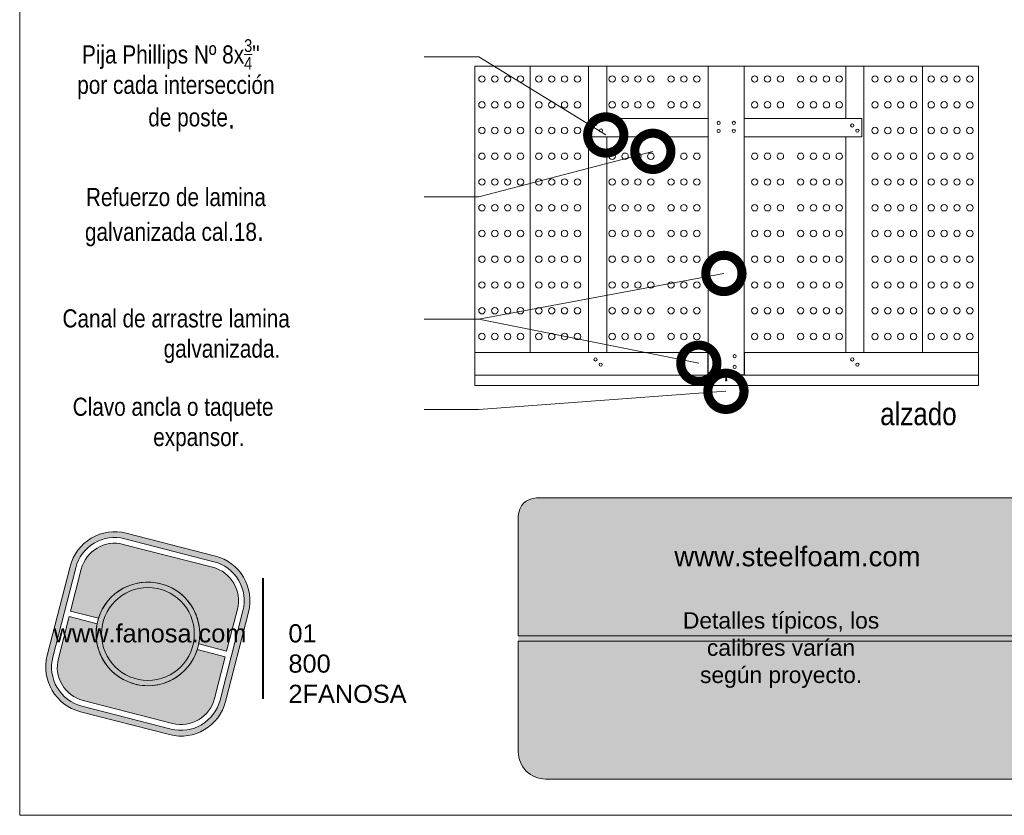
# Model space of a CAD drawing. Header units: millimetres. Extents: x 736.7 to 766.2, y 80.8 to 116.7.
# Tile 1 of 9: x 740.7 to 751.6, y 84.8 to 93.6. Entities that reach past the tile are written whole.
import ezdxf

# ---------------------------------------------------------------- set-up
doc = ezdxf.new("R2010")
doc.units = ezdxf.units.MM
doc.header["$LTSCALE"] = 0.025
doc.linetypes.add('DASHED2', pattern=[9.524999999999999, 6.35, -3.175])
doc.layers.get('0').update_dxf_attribs({"lineweight": 5})
for name, color, linetype, lineweight in [('00-ACERO', 4, 'Continuous', 15), ('hatch', 252, 'Continuous', 0), ('LAMINA ACCESORIOS', 1, 'Continuous', 20), ('PIJAS', 3, 'Continuous', 0), ('Poliestireno', 253, 'Continuous', 13), ('TEXTO', 7, 'DASHED2', 0), ('TEXTO CUADRO DATOS', 251, 'Continuous', 0)]:
    doc.layers.add(name, color=color, linetype=linetype, lineweight=lineweight)
doc.styles.add('Erika', font='techl___.ttf', dxfattribs={"height": 0.25})
doc.styles.get("Standard").update_dxf_attribs({"font": 'romand.shx'})
doc.dimstyles.new('Erika', dxfattribs={"dimtxt": 0.25, "dimasz": 0.8, "dimexe": 0.5, "dimexo": 0.5, "dimgap": 0, "dimtad": 0, "dimlfac": 0.1, "dimzin": 1, "dimdsep": 46, "dimtxsty": 'Erika', "dimblk": 'DOTSMALL', "dimcen": 2.5, "dimse1": 1, "dimse2": 1, "dimclrd": 252, "dimclre": 252, "dimclrt": 256, "dimadec": 0, "dimazin": 0, "dimtfac": 1, "dimtmove": 0, "dimatfit": 3, "dimldrblk": 'DOTSMALL', "dimfxl": 0, "dimlwd": 0, "dimlwe": 0, "dimarcsym": 0})

# ---------------------------------------------------------------- blocks, each defined once
blk = doc.blocks.new('LOGO GRIS')
h = blk.add_hatch(color=254)
edge = h.paths.add_edge_path()
edge.add_arc((2075.55300328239, 279.2979295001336), 0.508199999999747, 255.6007667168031, 345.6007667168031, ccw=False)
edge.add_line((2075.426625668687, 278.8056938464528), (2074.442154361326, 279.0584490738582))
edge.add_arc((2074.568531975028, 279.5506847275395), 0.5082000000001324, 165.6007667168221, 255.6007667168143, ccw=False)
edge.add_line((2074.076296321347, 279.6770623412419), (2074.329051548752, 280.661533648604))
edge.add_arc((2074.821287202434, 280.535156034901), 0.508200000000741, 75.60076671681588, 165.6007667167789, ccw=False)
edge.add_line((2074.947664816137, 281.0273916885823), (2075.932136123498, 280.7746364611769))
edge.add_arc((2075.805758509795, 280.2824008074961), 0.5081999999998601, -14.399233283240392, 75.60076671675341, ccw=False)
edge.add_line((2076.297994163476, 280.1560231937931), (2076.045238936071, 279.1715518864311))
edge = h.paths.add_edge_path(flags=16)
edge.add_arc((2075.55300328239, 279.2979295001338), 0.4446749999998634, 255.6007667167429, 345.6007667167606, ccw=False)
edge.add_line((2075.4424228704, 278.867223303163), (2074.457951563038, 279.1199785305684))
edge.add_arc((2074.568531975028, 279.5506847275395), 0.4446750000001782, 165.6007667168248, 255.6007667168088, ccw=False)
edge.add_line((2074.137825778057, 279.6612651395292), (2074.390581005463, 280.6457364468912))
edge.add_arc((2074.821287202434, 280.5351560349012), 0.4446750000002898, 75.60076671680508, 165.6007667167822, ccw=False)
edge.add_line((2074.931867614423, 280.9658622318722), (2075.916338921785, 280.7131070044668))
edge.add_arc((2075.805758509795, 280.2824008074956), 0.4446750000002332, -14.399233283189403, 75.60076671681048, ccw=False)
edge.add_line((2076.236464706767, 280.1718203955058), (2075.983709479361, 279.1873490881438))
h = blk.add_hatch(color=254)
edge = h.paths.add_edge_path()
edge.add_line((2076.05645623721, 279.7261466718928), (2076.174935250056, 280.1876175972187))
edge.add_arc((2075.805758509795, 280.2824008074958), 0.3811499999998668, 345.60076671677, 435.6007667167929)
edge.add_line((2075.900541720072, 280.6515775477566), (2074.916070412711, 280.9043327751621))
edge.add_arc((2074.821287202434, 280.5351560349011), 0.3811500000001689, 75.6007667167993, 165.6007667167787)
edge.add_line((2074.452110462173, 280.6299392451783), (2074.333631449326, 280.1684683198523))
edge.add_line((2074.333631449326, 280.1684683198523), (2074.642133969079, 280.0892627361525))
edge.add_arc((2075.187145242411, 279.9165427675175), 0.5717249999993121, -11.21449474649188, 162.4160281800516, ccw=False)
edge.add_line((2075.747953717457, 279.8053522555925), (2076.05645623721, 279.7261466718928))
h = blk.add_hatch(color=254)
h.paths.add_polyline_path([(2074.615420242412, 279.9165427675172, 1), (2075.758870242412, 279.9165427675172, 1)])
h.paths.add_polyline_path([(2075.699701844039, 279.9165427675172, -1), (2074.674588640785, 279.9165427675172, -1)], flags=16)
blk.add_hatch(color=252).paths.add_polyline_path([(2075.699701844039, 279.9165427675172, 1), (2074.674588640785, 279.9165427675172, 1)])
h = blk.add_hatch(color=254)
edge = h.paths.add_edge_path()
edge.add_arc((2075.187145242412, 279.9165427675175), 0.5717250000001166, 168.7855052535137, 342.4160281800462)
edge.add_line((2075.732156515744, 279.7438227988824), (2076.040659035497, 279.6646172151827))
edge.add_line((2076.040659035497, 279.6646172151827), (2075.922180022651, 279.2031462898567))
edge.add_arc((2075.55300328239, 279.2979295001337), 0.3811499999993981, 255.6007667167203, 345.60076671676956, ccw=False)
edge.add_line((2075.458220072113, 278.9287527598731), (2074.473748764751, 279.1815079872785))
edge.add_arc((2074.568531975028, 279.5506847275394), 0.3811500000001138, 165.6007667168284, 255.60076671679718, ccw=False)
edge.add_line((2074.199355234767, 279.6454679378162), (2074.317834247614, 280.1069388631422))
edge.add_line((2074.317834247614, 280.1069388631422), (2074.626336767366, 280.0277332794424))
at = {"color": 254}
for points in [[(2076.045238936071, 279.1715518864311, -0.414213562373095), (2075.426625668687, 278.8056938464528), (2074.442154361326, 279.0584490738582, -0.414213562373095), (2074.076296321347, 279.6770623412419), (2074.329051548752, 280.661533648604, -0.414213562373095), (2074.947664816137, 281.0273916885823), (2075.932136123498, 280.7746364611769, -0.4142135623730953), (2076.297994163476, 280.1560231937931)], [(2075.983709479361, 279.1873490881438, -0.4142135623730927), (2075.4424228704, 278.867223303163), (2074.457951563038, 279.1199785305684, -0.4142135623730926), (2074.137825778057, 279.6612651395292), (2074.390581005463, 280.6457364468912, -0.414213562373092), (2074.931867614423, 280.9658622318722), (2075.916338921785, 280.7131070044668, -0.4142135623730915), (2076.236464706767, 280.1718203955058)], [(2076.05645623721, 279.7261466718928), (2076.174935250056, 280.1876175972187, 0.414213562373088), (2075.900541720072, 280.6515775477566), (2074.916070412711, 280.9043327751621, 0.4142135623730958), (2074.452110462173, 280.6299392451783), (2074.333631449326, 280.1684683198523), (2074.642133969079, 280.0892627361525, -0.9459053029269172), (2075.747953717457, 279.8053522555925)], [(2074.626336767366, 280.0277332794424, 0.9459053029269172), (2075.732156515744, 279.7438227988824), (2076.040659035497, 279.6646172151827), (2075.922180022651, 279.2031462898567, -0.4142135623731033), (2075.458220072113, 278.9287527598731), (2074.473748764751, 279.1815079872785, -0.414213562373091), (2074.199355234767, 279.6454679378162), (2074.317834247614, 280.1069388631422)]]:
    blk.add_lwpolyline(points, format="xyb", close=True, dxfattribs=at)
for radius in [0.5717249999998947, 0.5125566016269]:
    blk.add_circle((2075.187145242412, 279.9165427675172), radius, dxfattribs=at)
blk = doc.blocks.new('FANOSA')
at = {"color": 253, "const_width": 0.02}
blk.add_lwpolyline([(365.3181968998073, 247.9798347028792), (365.3181968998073, 246.6427006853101)], dxfattribs=at)
at = {"color": 254}
blk.add_blockref('LOGO GRIS', (-1711.138939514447, -32.55437656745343), dxfattribs=at)
at = {"layer": 'TEXTO CUADRO DATOS', "char_height": 0.2, "width": 0.003231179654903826, "attachment_point": 1}
for s, insert in [('{\\fArial|b0|i0|c0|p34;www.fanosa.com}', (363.0082168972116, 247.4682254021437)), ('{\\fArial|b0|i0|c0|p34;01 800 2FANOSA}', (365.5993370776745, 247.4682254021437))]:
    blk.add_mtext(s, dxfattribs=dict(at, insert=insert))
blk = doc.blocks.new('_DotSmall')
at = {"color": 0, "linetype": 'ByBlock', "const_width": 0.5}
blk.add_lwpolyline([(-0.0625, 0, 1), (0.0625, 0, 1)], format="xyb", close=True, dxfattribs=at)
blk = doc.blocks.new('PI-ANCL')
at = {"layer": 'PIJAS', "color": 152}
for p, q in [((-0.0001479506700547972, 0.02959035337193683), (0.01207160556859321, 0.02959035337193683)), ((-0.0001479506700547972, 0.02869344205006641), (-0.0001479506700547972, 0.02959035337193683)), ((-0.0001479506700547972, 0.02869344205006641), (0.01207160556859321, 0.02869344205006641)), ((0.00168298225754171, 0.03058682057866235), (0.00168298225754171, 0.03267531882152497)), ((0.002160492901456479, -0.005875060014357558), (0.002596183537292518, 0.0004031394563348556)), ((0.002282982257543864, 0.03352828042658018), (0.009640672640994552, 0.03352828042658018)), ((0.002282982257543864, 0.03327531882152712), (0.003108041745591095, 0.03327531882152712)), ((0.002282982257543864, 0.0299868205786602), (0.003108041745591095, 0.0299868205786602)), ((0.002282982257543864, 0.02973385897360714), (0.009640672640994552, 0.02973385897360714)), ((0.002596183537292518, 0.0004031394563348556), (0.009327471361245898, 0.0004031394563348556)), ((0.003159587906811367, 0.03482408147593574), (0.003449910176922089, 0.03512607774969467)), ((0.003449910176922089, 0.03454582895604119), (0.003159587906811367, 0.03482408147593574)), ((0.003159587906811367, 0.03424383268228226), (0.003449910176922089, 0.03454582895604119)), ((0.003449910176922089, 0.03396558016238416), (0.003159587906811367, 0.03424383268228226)), ((0.003159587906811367, 0.03366358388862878), (0.003449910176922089, 0.03396558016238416)), ((0.003300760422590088, 0.03352828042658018), (0.003159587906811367, 0.03366358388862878)), ((0.003159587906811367, 0.0296018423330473), (0.003286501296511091, 0.02973385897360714)), ((0.003171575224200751, 0.02959035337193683), (0.003159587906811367, 0.0296018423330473)), ((0.003159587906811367, 0.02844134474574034), (0.003401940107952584, 0.02869344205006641)), ((0.003449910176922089, 0.02816309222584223), (0.003159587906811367, 0.02844134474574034)), ((0.003159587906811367, 0.0278610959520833), (0.003449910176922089, 0.02816309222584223)), ((0.003449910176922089, 0.02758284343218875), (0.003159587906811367, 0.0278610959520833)), ((0.003159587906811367, 0.02728084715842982), (0.003449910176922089, 0.02758284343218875)), ((0.003449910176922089, 0.02700259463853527), (0.003159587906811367, 0.02728084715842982)), ((0.003159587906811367, 0.02670059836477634), (0.003449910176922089, 0.02700259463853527)), ((0.003449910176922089, 0.02642234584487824), (0.003159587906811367, 0.02670059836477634)), ((0.003159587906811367, 0.02612034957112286), (0.003449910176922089, 0.02642234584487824)), ((0.003449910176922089, 0.02584209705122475), (0.003159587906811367, 0.02612034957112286)), ((0.003159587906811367, 0.02554010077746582), (0.003449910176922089, 0.02584209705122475)), ((0.003449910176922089, 0.02526184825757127), (0.003159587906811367, 0.02554010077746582)), ((0.003159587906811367, 0.02495985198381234), (0.003449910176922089, 0.02526184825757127)), ((0.003449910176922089, 0.02468159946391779), (0.003159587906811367, 0.02495985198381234)), ((0.003159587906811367, 0.02437960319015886), (0.003449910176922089, 0.02468159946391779)), ((0.003449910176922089, 0.02410135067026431), (0.003159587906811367, 0.02437960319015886)), ((0.003159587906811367, 0.02379935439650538), (0.003449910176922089, 0.02410135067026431)), ((0.003449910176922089, 0.02352110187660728), (0.003159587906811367, 0.02379935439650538)), ((0.003449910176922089, 0.02304141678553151), (0.003159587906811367, 0.02276316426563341)), ((0.003159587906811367, 0.02276316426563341), (0.008764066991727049, 0.02276316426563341)), ((0.003159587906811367, 0.0004031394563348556), (0.003159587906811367, 0.02276316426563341)), ((0.003159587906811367, 0.002361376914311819), (0.008764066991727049, 0.002361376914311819)), ((0.003449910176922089, 0.03554760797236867), (0.008473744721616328, 0.03554760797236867)), ((0.003449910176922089, 0.03512607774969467), (0.003449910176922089, 0.03554760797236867)), ((0.003449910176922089, 0.03512607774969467), (0.008473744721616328, 0.0354051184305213)), ((0.003449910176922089, 0.03454582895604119), (0.008473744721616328, 0.03482486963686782)), ((0.003449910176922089, 0.03396558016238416), (0.008473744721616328, 0.03424462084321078)), ((0.003449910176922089, 0.02816309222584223), (0.008473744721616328, 0.02844213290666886)), ((0.003449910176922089, 0.02758284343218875), (0.008473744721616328, 0.02786188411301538)), ((0.003449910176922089, 0.02700259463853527), (0.008473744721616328, 0.0272816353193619)), ((0.003449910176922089, 0.02642234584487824), (0.008473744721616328, 0.02670138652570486)), ((0.003449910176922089, 0.02584209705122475), (0.008473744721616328, 0.02612113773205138)), ((0.003449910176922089, 0.02526184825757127), (0.008473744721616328, 0.0255408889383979)), ((0.003449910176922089, 0.02468159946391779), (0.008473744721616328, 0.02496064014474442)), ((0.003449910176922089, 0.02468159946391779), (0.008473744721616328, 0.02496064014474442)), ((0.003449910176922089, 0.02410135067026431), (0.008473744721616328, 0.02438039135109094)), ((0.003449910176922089, 0.02410135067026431), (0.008473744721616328, 0.02438039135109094)), ((0.003449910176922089, 0.02352110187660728), (0.008473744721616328, 0.0238001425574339)), ((0.003449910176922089, 0.02352110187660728), (0.003449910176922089, 0.02304141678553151)), ((0.003449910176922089, 0.02304141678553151), (0.008473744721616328, 0.02304141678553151)), ((0.003708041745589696, 0.03058682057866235), (0.003708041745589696, 0.03267531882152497)), ((0.004308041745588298, 0.03327531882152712), (0.007615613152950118, 0.03327531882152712)), ((0.004308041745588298, 0.0299868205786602), (0.007615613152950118, 0.0299868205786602)), ((0.00555571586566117, 2.104361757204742e-05), (0.006367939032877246, 2.104361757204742e-05)), ((0.00555571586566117, 2.104361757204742e-05), (0.00555571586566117, -0.005875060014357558)), ((0.006023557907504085, 0.03352828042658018), (0.008473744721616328, 0.0336643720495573)), ((0.006367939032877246, 2.104361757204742e-05), (0.006367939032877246, -0.005875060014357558)), ((0.00821561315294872, 0.03058682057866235), (0.00821561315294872, 0.03267531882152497)), ((0.008252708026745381, 0.02959035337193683), (0.008473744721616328, 0.02960263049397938)), ((0.008473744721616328, 0.0354051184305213), (0.008473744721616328, 0.03554760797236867)), ((0.008473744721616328, 0.0354051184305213), (0.008764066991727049, 0.0351268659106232)), ((0.008764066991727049, 0.0351268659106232), (0.008473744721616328, 0.03482486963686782)), ((0.008473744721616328, 0.03482486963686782), (0.008764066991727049, 0.03454661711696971)), ((0.008764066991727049, 0.03454661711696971), (0.008473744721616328, 0.03424462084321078)), ((0.008473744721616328, 0.03424462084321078), (0.008764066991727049, 0.03396636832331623)), ((0.008764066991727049, 0.03396636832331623), (0.008473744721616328, 0.0336643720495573)), ((0.008473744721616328, 0.0336643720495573), (0.008615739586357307, 0.03352828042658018)), ((0.008599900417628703, 0.02973385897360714), (0.008473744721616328, 0.02960263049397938)), ((0.008473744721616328, 0.02960263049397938), (0.00848655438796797, 0.02959035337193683)), ((0.008715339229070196, 0.02869344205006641), (0.008473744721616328, 0.02844213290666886)), ((0.008473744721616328, 0.02844213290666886), (0.008764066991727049, 0.02816388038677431)), ((0.008764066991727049, 0.02816388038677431), (0.008473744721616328, 0.02786188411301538)), ((0.008473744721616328, 0.02786188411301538), (0.008764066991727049, 0.02758363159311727)), ((0.008764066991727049, 0.02758363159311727), (0.008473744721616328, 0.0272816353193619)), ((0.008473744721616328, 0.0272816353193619), (0.008764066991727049, 0.02700338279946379)), ((0.008764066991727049, 0.02700338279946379), (0.008473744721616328, 0.02670138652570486)), ((0.008473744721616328, 0.02670138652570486), (0.008764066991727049, 0.02642313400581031)), ((0.008764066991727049, 0.02642313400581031), (0.008473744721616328, 0.02612113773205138)), ((0.008473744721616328, 0.02612113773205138), (0.008764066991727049, 0.02584288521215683)), ((0.008764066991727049, 0.02584288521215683), (0.008473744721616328, 0.0255408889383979)), ((0.008473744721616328, 0.0255408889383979), (0.008764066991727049, 0.02526263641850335)), ((0.008764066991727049, 0.02526263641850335), (0.008473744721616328, 0.02496064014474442)), ((0.008473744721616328, 0.02496064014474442), (0.008764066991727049, 0.02468238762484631)), ((0.008764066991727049, 0.02468238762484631), (0.008473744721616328, 0.02438039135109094)), ((0.008473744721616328, 0.02438039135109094), (0.008764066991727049, 0.02410213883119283)), ((0.008764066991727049, 0.02410213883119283), (0.008473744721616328, 0.0238001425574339)), ((0.008473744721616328, 0.0238001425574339), (0.008473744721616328, 0.02304141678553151)), ((0.008473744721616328, 0.02304141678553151), (0.008764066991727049, 0.02276316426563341)), ((0.008764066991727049, 0.0004031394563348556), (0.008764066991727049, 0.02276316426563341)), ((0.008815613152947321, 0.03327531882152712), (0.009640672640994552, 0.03327531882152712)), ((0.008815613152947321, 0.0299868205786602), (0.009640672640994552, 0.0299868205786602)), ((0.009763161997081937, -0.005875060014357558), (0.009327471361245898, 0.0004031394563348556)), ((0.01024067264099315, 0.03058682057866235), (0.01024067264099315, 0.03267531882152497)), ((0.01207160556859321, 0.02869344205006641), (0.01207160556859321, 0.02959035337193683)), ((0.00555571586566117, -0.005875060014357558), (0.002160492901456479, -0.005875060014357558)), ((0.002451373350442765, -0.007143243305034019), (0.002633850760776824, -0.005875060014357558)), ((0.002451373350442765, -0.007143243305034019), (0.009472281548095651, -0.007143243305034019)), ((0.002451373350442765, -0.008411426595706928), (0.002633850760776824, -0.007143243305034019)), ((0.002451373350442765, -0.008411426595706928), (0.009472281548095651, -0.008411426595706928)), ((0.006367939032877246, -0.005875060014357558), (0.009763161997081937, -0.005875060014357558)), ((0.009472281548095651, -0.007143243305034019), (0.00928980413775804, -0.005875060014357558)), ((0.009472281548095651, -0.008411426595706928), (0.00928980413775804, -0.007143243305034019))]:
    blk.add_line(p, q, dxfattribs=at)
for centre, start, end in [((0.002282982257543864, 0.03292828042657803), 90.00000000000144, 180), ((0.002282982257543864, 0.03267531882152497), 90, 180.0000000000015), ((0.002282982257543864, 0.03058682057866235), 180.0000000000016, 269.9999999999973), ((0.002282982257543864, 0.0303338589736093), 180, 270.0000000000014), ((0.003108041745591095, 0.03267531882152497), 0, 90.00000000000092), ((0.003108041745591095, 0.03058682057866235), 269.9999999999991, 359.9999999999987), ((0.004308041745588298, 0.03267531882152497), 90, 179.9999999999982), ((0.004308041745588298, 0.03058682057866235), 179.9999999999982, 269.9999999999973), ((0.007615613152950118, 0.03267531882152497), 1.831999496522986e-12, 90), ((0.007615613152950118, 0.03058682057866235), 269.9999999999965, 0), ((0.008815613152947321, 0.03267531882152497), 90, 180.0000000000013), ((0.008815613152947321, 0.03058682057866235), 180.0000000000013, 269.9999999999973), ((0.009640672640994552, 0.03292828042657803), 0, 90.00000000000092), ((0.009640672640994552, 0.03267531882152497), 0, 90), ((0.009640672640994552, 0.03058682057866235), 269.9999999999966, 0), ((0.009640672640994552, 0.0303338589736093), 270.0000000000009, 0)]:
    blk.add_arc(centre, 0.0006000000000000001, start, end, dxfattribs=at)

msp = doc.modelspace()

# ---------------------------------------------------------------- hatches: boundary and pattern name
msp.add_hatch(color=253).paths.add_polyline_path([(751.9105298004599, 85.22670792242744), (751.9105298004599, 86.80670792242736), (751.9105298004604, 88.32670792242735), (746.4045762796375, 88.32670792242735, 0.4142135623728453), (746.2045762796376, 88.1267079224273), (746.2045762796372, 86.80670792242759), (746.2045762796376, 85.52670792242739, 0.4142135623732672), (746.5045762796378, 85.22670792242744)])
at = {"layer": 'hatch', "linetype": 'ByBlock', "lineweight": 0}
h = msp.add_hatch(dxfattribs=at)
h.set_pattern_fill('AR-CONC', color=256, scale=0.01)
h.set_pattern_definition([(49.99999999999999, (-13.58290561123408, -1.4210854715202e-14), (1.82184668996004, -0.1593908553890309), [0.1905, -2.0955]), (355, (-13.58290561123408, -1.4210854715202e-14), (-0.3524342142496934, 1.910568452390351), [0.1524, -1.6764058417]), (100.4514447, (-13.43108554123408, -0.01328253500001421), (1.469412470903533, 1.751177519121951), [0.161900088, -1.780902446]), (46.18420000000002, (-13.58290561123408, 0.5079999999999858), (2.710790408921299, -0.4204232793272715), [0.2857499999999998, -3.143249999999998]), (96.63555760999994, (-13.35700661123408, 0.4729649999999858), (2.37404134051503, 2.474261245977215), [0.2428502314, -2.6713560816]), (351.1841511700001, (-13.58290561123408, 0.5079999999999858), (2.37404134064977, 2.474261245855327), [0.2285996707, -2.5145973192]), (21, (-13.32890561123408, 0.3809999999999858), (1.516143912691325, -1.022651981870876), [0.1905, -2.0955]), (326.0000000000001, (-13.32890561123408, 0.3809999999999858), (0.6180202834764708, 1.841879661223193), [0.1524, -1.6764]), (71.45144499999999, (-13.20256028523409, 0.2957790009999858), (2.134164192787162, 0.8192276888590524), [0.161900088, -1.780899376]), (37.50000000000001, (-13.58290561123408, -1.4210854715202e-14), (0.03088603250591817, 0.8455503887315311), [0, -1.65608, 0, -1.7018, 0, -1.68275]), (7.499999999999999, (-13.58290561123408, -1.4210854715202e-14), (0.6681966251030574, 1.001805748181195), [0, -0.9702799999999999, 0, -1.61798, 0, -0.6413500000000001]), (327.5, (-14.14932561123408, -1.4210854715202e-14), (1.355905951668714, -0.05728743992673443), [0, -0.635, 0, -1.9812, 0, -2.6289]), (317.5, (-14.40332561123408, -1.4210854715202e-14), (1.48129181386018, 0.2542649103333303), [0, -0.8255, 0, -1.31572, 0, -1.8669])])
h.paths.add_polyline_path([(750.5031816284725, 91.95069077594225), (750.4862281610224, 91.94499032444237), (750.4816468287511, 91.9423452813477), (750.5077633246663, 91.94610907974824)])
h.paths.add_polyline_path([(754.2432281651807, 91.24690923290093), (754.237527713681, 91.26386270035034), (754.2348826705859, 91.26844403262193), (754.2386464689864, 91.24232753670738)])
h.paths.add_polyline_path([(758.5631816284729, 91.95069077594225), (758.5462281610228, 91.94499032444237), (758.5416468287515, 91.9423452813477), (758.5677633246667, 91.94610907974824)])
h.paths.add_polyline_path([(755.1824244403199, 91.2794344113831), (755.1778427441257, 91.27485271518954), (755.1835431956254, 91.25789924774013), (755.1861882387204, 91.25331791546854)], flags=16)
h.paths.add_polyline_path([(755.2985244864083, 91.23655640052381), (755.3031062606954, 91.24113816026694), (755.2866244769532, 91.2901558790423), (755.2839791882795, 91.2947376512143)], flags=16)
h.paths.add_polyline_path([(755.3363426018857, 91.23655630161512), (755.3409243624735, 91.24113806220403), (755.3244423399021, 91.29015646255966), (755.3217971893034, 91.29473799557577)], flags=16)
h.paths.add_polyline_path([(755.5052368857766, 91.20382883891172), (755.490691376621, 91.20382883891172, 0.3041944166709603), (755.4252357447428, 91.24928357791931), (755.3761702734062, 91.24928357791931), (755.3789091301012, 91.24113807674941), (755.3743273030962, 91.23655624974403), (755.3716819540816, 91.24113813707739), (755.3551999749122, 91.29015643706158), (755.3597817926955, 91.29473825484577), (755.3624271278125, 91.29015640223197), (755.3651659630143, 91.28201096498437), (755.4252366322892, 91.28201096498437, 0.3041910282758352), (755.4906913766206, 91.32746568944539), (755.5052368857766, 91.32746568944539, -0.2584985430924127)], flags=16)
h.paths.add_polyline_path([(755.2931401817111, 91.24928357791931), (755.2761405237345, 91.24928357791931), (755.2615278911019, 91.25111015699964), (755.2638451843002, 91.24421840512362), (755.2592634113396, 91.239636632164), (755.2592635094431, 91.23963621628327), (755.2566184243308, 91.24421764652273), (755.2539837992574, 91.252053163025), (755.2257884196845, 91.25557758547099), (755.2273077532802, 91.25105900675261), (755.2227258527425, 91.24647712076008), (755.2200805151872, 91.25105894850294), (755.2182440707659, 91.2565206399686), (755.1900487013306, 91.2600450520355), (755.1864333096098, 91.27079740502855), (755.2123541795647, 91.2740375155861), (755.210460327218, 91.27966994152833), (755.215042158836, 91.28425178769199), (755.2176877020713, 91.27966954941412), (755.21928991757, 91.27490447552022), (755.2452107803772, 91.27814459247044), (755.2428862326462, 91.28505792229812), (755.2474680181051, 91.2896397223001), (755.2501131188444, 91.28505829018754), (755.2521462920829, 91.27901152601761), (755.2761415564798, 91.28201093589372), (755.2821358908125, 91.28201093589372)], flags=16)
edge = h.paths.add_edge_path()
edge.add_line((757.3801555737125, 89.56683303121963), (757.3801555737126, 91.63784214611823))
edge.add_line((757.3801555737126, 91.63784214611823), (755.0627861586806, 91.63784214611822))
edge.add_arc((755.062786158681, 91.57192786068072), 0.06591428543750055, -5.805986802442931e-10, 90.0000000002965, ccw=False)
edge.add_line((755.1287004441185, 91.57192786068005), (755.1287004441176, 91.00991728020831))
edge.add_line((755.1287004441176, 91.00991728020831), (755.1289299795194, 89.56683303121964))
edge.add_line((755.1289299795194, 89.56683303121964), (757.3801555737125, 89.56683303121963))
edge = h.paths.add_edge_path()
edge.add_line((751.8227513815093, 89.56683303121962), (753.9301499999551, 89.5668330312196))
edge.add_line((753.9301499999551, 89.5668330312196), (753.9303795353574, 91.00991728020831))
edge.add_line((753.9303795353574, 91.00991728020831), (753.9303795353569, 91.19429625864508))
edge.add_line((753.9303795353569, 91.19429625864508), (753.9158340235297, 91.19429625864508))
edge.add_arc((754.0274161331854, 91.25611468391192), 0.1275620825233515, 151.012786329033, 208.987213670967, ccw=False)
edge.add_line((753.9158340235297, 91.31793310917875), (753.9303795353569, 91.31793310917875))
edge.add_line((753.9303795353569, 91.31793310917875), (753.9303795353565, 91.5719278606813))
edge.add_arc((753.9962938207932, 91.57192786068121), 0.06591428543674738, 90.00000000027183, 180, ccw=False)
edge.add_line((753.996293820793, 91.63784214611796), (751.8227513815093, 91.63784214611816))
edge.add_line((751.8227513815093, 91.63784214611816), (751.8227513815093, 89.56683303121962))

# ---------------------------------------------------------------- linework, layer by layer
at = {"color": 253}
for p, q in [((751.9105298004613, 88.3267079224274), (746.4045762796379, 88.32670792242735)), ((746.2045762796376, 86.80670792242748), (746.2045762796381, 88.12670792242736)), ((751.9105298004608, 86.80670792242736), (746.2045762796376, 86.80670792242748)), ((751.9105298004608, 86.74670792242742), (746.2045762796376, 86.74670792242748)), ((746.2045762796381, 85.52670792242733), (746.2045762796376, 86.74670792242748)), ((751.9105298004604, 85.22670792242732), (746.5045762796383, 85.22670792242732))]:
    msp.add_line(p, q, dxfattribs=at)
at = {"color": 254}
msp.add_lwpolyline([(740.7018458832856, 84.82670792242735), (762.2918458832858, 84.82670792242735), (762.2918458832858, 112.7667079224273), (740.7018458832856, 112.7667079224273)], close=True, dxfattribs=at)
at = {"color": 253}
for centre, radius, start, end in [((746.4045762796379, 88.12670792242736), 0.2, 90, 180), ((746.5045762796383, 85.52670792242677), 0.3, 179.9999999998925, 270.0000000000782)]:
    msp.add_arc(centre, radius, start, end, dxfattribs=at)
at = {"layer": '00-ACERO', "linetype": 'ByBlock'}
for p, q in [((746.9795577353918, 89.93110013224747), (746.9795577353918, 93.08833694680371)), ((747.1795577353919, 92.51179630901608), (747.1795577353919, 93.08833694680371)), ((749.8177549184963, 92.51179630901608), (749.8177549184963, 93.08833694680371)), ((750.0177549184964, 89.93110013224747), (750.0177549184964, 93.08833694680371)), ((747.1795577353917, 89.93110013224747), (747.1795577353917, 92.31179630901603)), ((749.8177549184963, 89.93110013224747), (749.8177549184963, 92.31179630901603))]:
    msp.add_line(p, q, dxfattribs=at)
at = {"layer": 'hatch', "linetype": 'ByBlock', "lineweight": 0}
msp.add_lwpolyline([(745.7253836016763, 93.08833694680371), (751.2827877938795, 93.08833694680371), (751.2827877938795, 89.56683303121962), (745.7253836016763, 89.56683303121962)], close=True, dxfattribs=at)
for centre in [(745.8030712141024, 92.94800154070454), (745.9450430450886, 92.94800154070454), (746.0870148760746, 92.94800154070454), (746.2289867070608, 92.94800154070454), (746.4311177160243, 92.94800154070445), (746.5730895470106, 92.94800154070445), (746.7150613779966, 92.94800154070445), (746.8570332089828, 92.94800154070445), (747.2405047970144, 92.94800154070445), (747.3824766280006, 92.94800154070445), (747.5244484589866, 92.94800154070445), (747.6664202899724, 92.94800154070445), (747.8900259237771, 92.94800154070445), (748.0319977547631, 92.94800154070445), (748.1739695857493, 92.94800154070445), (748.8128428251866, 92.94800154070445), (748.9548146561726, 92.94800154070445), (749.0967864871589, 92.94800154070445), (749.3203921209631, 92.94800154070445), (749.4623639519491, 92.94800154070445), (749.6043357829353, 92.94800154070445), (749.7463076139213, 92.94800154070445), (750.1402794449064, 92.94800154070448), (750.2822512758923, 92.94800154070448), (750.4242231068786, 92.94800154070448), (750.5661949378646, 92.94800154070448), (750.7612585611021, 92.94800154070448), (750.9032303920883, 92.94800154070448), (751.0452022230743, 92.94800154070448), (751.1871740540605, 92.94800154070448), (745.8030712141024, 92.66405787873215), (745.9450430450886, 92.66405787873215), (746.0870148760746, 92.66405787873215), (746.2289867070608, 92.66405787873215), (746.4311177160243, 92.66405787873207), (746.5730895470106, 92.66405787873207), (746.7150613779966, 92.66405787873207), (746.8570332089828, 92.66405787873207), (747.2405047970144, 92.66405787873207), (747.3824766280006, 92.66405787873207), (747.5244484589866, 92.66405787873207), (747.6664202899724, 92.66405787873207), (747.8900259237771, 92.66405787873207), (748.0319977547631, 92.66405787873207), (748.1739695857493, 92.66405787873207), (748.8128428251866, 92.66405787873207), (748.9548146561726, 92.66405787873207), (749.0967864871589, 92.66405787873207), (749.3203921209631, 92.66405787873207), (749.4623639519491, 92.66405787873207), (749.6043357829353, 92.66405787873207), (749.7463076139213, 92.66405787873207), (750.1402794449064, 92.6640578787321), (750.2822512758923, 92.6640578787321), (750.4242231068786, 92.6640578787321), (750.5661949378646, 92.6640578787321), (750.7612585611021, 92.6640578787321), (750.9032303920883, 92.6640578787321), (751.0452022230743, 92.6640578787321), (751.1871740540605, 92.6640578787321), (745.8030712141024, 92.38011421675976), (745.9450430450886, 92.38011421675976), (746.0870148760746, 92.38011421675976), (746.2289867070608, 92.38011421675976), (746.4311177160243, 92.38011421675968), (746.5730895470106, 92.38011421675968), (746.7150613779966, 92.38011421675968), (746.8570332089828, 92.38011421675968), (750.1402794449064, 92.38011421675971), (750.2822512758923, 92.38011421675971), (750.4242231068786, 92.38011421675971), (750.5661949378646, 92.38011421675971), (750.7612585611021, 92.38011421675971), (750.9032303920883, 92.38011421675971), (751.0452022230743, 92.38011421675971), (751.1871740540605, 92.38011421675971), (745.8030712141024, 92.09617055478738), (745.9450430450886, 92.09617055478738), (746.0870148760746, 92.09617055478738), (746.2289867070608, 92.09617055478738), (746.4311177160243, 92.09617055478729), (746.5730895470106, 92.09617055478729), (746.7150613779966, 92.09617055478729), (746.8570332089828, 92.09617055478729), (747.2405047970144, 92.09617055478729), (747.3824766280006, 92.09617055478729), (747.5244484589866, 92.09617055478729), (747.6664202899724, 92.09617055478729), (747.8900259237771, 92.09617055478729), (748.0319977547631, 92.09617055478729), (748.1739695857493, 92.09617055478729), (748.8128428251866, 92.09617055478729), (748.9548146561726, 92.09617055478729), (749.0967864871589, 92.09617055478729), (749.3203921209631, 92.09617055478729), (749.4623639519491, 92.09617055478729), (749.6043357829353, 92.09617055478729), (749.7463076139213, 92.09617055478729), (750.1402794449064, 92.09617055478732), (750.2822512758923, 92.09617055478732), (750.4242231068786, 92.09617055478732), (750.5661949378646, 92.09617055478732), (750.7612585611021, 92.09617055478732), (750.9032303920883, 92.09617055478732), (751.0452022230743, 92.09617055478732), (751.1871740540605, 92.09617055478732), (745.8030712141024, 91.81222689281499), (745.9450430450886, 91.81222689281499), (746.0870148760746, 91.81222689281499), (746.2289867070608, 91.81222689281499), (746.4311177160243, 91.8122268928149), (746.5730895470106, 91.8122268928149), (746.7150613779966, 91.8122268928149), (746.8570332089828, 91.8122268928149), (747.2405047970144, 91.8122268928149), (747.3824766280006, 91.8122268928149), (747.5244484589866, 91.8122268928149), (747.6664202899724, 91.8122268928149), (747.8900259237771, 91.8122268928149), (748.0319977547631, 91.8122268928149), (748.1739695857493, 91.8122268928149), (748.8128428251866, 91.8122268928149), (748.9548146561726, 91.8122268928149), (749.0967864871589, 91.8122268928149), (749.3203921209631, 91.8122268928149), (749.4623639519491, 91.8122268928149), (749.6043357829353, 91.8122268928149), (749.7463076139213, 91.8122268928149), (750.1402794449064, 91.81222689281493), (750.2822512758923, 91.81222689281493), (750.4242231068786, 91.81222689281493), (750.5661949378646, 91.81222689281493), (750.7612585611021, 91.81222689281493), (750.9032303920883, 91.81222689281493), (751.0452022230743, 91.81222689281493), (751.1871740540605, 91.81222689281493), (745.8030712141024, 91.5282832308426), (745.9450430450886, 91.5282832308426), (746.0870148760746, 91.5282832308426), (746.2289867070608, 91.5282832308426), (746.4311177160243, 91.52828323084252), (746.5730895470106, 91.52828323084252), (746.7150613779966, 91.52828323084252), (746.8570332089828, 91.52828323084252), (747.2405047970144, 91.52828323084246), (747.3824766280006, 91.52828323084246), (747.5244484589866, 91.52828323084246), (747.6664202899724, 91.52828323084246), (747.8900259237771, 91.52828323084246), (748.0319977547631, 91.52828323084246), (748.1739695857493, 91.52828323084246), (748.8128428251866, 91.52828323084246), (748.9548146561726, 91.52828323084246), (749.0967864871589, 91.52828323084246), (749.3203921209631, 91.52828323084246), (749.4623639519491, 91.52828323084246), (749.6043357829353, 91.52828323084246), (749.7463076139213, 91.52828323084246), (750.1402794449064, 91.52828323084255), (750.2822512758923, 91.52828323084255), (750.4242231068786, 91.52828323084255), (750.5661949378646, 91.52828323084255), (750.7612585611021, 91.52828323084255), (750.9032303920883, 91.52828323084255), (751.0452022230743, 91.52828323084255), (751.1871740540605, 91.52828323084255), (745.8030712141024, 91.24433956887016), (745.9450430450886, 91.24433956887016), (746.0870148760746, 91.24433956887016), (746.2289867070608, 91.24433956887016), (746.4311177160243, 91.24433956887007), (746.5730895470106, 91.24433956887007), (746.7150613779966, 91.24433956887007), (746.8570332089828, 91.24433956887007), (747.2405047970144, 91.24433956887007), (747.3824766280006, 91.24433956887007), (747.5244484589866, 91.24433956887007), (747.6664202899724, 91.24433956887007), (747.8900259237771, 91.24433956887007), (748.0319977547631, 91.24433956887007), (748.1739695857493, 91.24433956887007), (748.8128428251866, 91.24433956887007), (748.9548146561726, 91.24433956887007), (749.0967864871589, 91.24433956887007), (749.3203921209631, 91.24433956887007), (749.4623639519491, 91.24433956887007), (749.6043357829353, 91.24433956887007), (749.7463076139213, 91.24433956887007), (750.1402794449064, 91.24433956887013), (750.2822512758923, 91.24433956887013), (750.4242231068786, 91.24433956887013), (750.5661949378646, 91.24433956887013), (750.7612585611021, 91.2443395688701), (750.9032303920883, 91.2443395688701), (751.0452022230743, 91.2443395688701), (751.1871740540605, 91.2443395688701), (745.8030712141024, 90.96039590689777), (745.9450430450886, 90.96039590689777), (746.0870148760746, 90.96039590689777), (746.2289867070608, 90.96039590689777), (746.4311177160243, 90.96039590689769), (746.5730895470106, 90.96039590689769), (746.7150613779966, 90.96039590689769), (746.8570332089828, 90.96039590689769), (747.2405047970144, 90.96039590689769), (747.3824766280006, 90.96039590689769), (747.5244484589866, 90.96039590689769), (747.6664202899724, 90.96039590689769), (747.8900259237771, 90.96039590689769), (748.0319977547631, 90.96039590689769), (748.1739695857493, 90.96039590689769), (748.8128428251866, 90.96039590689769), (748.9548146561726, 90.96039590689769), (749.0967864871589, 90.96039590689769), (749.3203921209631, 90.96039590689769), (749.4623639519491, 90.96039590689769), (749.6043357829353, 90.96039590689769), (749.7463076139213, 90.96039590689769), (750.1402794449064, 90.96039590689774), (750.2822512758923, 90.96039590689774), (750.4242231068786, 90.96039590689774), (750.5661949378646, 90.96039590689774), (750.7612585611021, 90.96039590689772), (750.9032303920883, 90.96039590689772), (751.0452022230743, 90.96039590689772), (751.1871740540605, 90.96039590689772), (745.8030712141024, 90.67645224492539), (745.9450430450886, 90.67645224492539), (746.0870148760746, 90.67645224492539), (746.2289867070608, 90.67645224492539), (746.4311177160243, 90.6764522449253), (746.5730895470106, 90.6764522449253), (746.7150613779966, 90.6764522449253), (746.8570332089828, 90.6764522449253), (747.2405047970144, 90.6764522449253), (747.3824766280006, 90.6764522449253), (747.5244484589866, 90.6764522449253), (747.6664202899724, 90.6764522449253), (747.8900259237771, 90.6764522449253), (748.0319977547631, 90.6764522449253), (748.1739695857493, 90.6764522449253), (748.8128428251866, 90.6764522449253), (748.9548146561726, 90.6764522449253), (749.0967864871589, 90.6764522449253), (749.3203921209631, 90.6764522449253), (749.4623639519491, 90.6764522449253), (749.6043357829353, 90.6764522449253), (749.7463076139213, 90.6764522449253), (750.1402794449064, 90.67645224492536), (750.2822512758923, 90.67645224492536), (750.4242231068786, 90.67645224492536), (750.5661949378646, 90.67645224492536), (750.7612585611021, 90.67645224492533), (750.9032303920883, 90.67645224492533), (751.0452022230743, 90.67645224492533), (751.1871740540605, 90.67645224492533), (745.8030712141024, 90.392508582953), (745.9450430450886, 90.392508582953), (746.0870148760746, 90.392508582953), (746.2289867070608, 90.392508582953), (746.4311177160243, 90.39250858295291), (746.5730895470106, 90.39250858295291), (746.7150613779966, 90.39250858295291), (746.8570332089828, 90.39250858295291), (747.2405047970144, 90.39250858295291), (747.3824766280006, 90.39250858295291), (747.5244484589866, 90.39250858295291), (747.6664202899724, 90.39250858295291), (747.8900259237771, 90.39250858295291), (748.0319977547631, 90.39250858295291), (748.1739695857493, 90.39250858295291), (748.8128428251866, 90.39250858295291), (748.9548146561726, 90.39250858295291), (749.0967864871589, 90.39250858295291), (749.3203921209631, 90.39250858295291), (749.4623639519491, 90.39250858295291), (749.6043357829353, 90.39250858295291), (749.7463076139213, 90.39250858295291), (750.1402794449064, 90.39250858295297), (750.2822512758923, 90.39250858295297), (750.4242231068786, 90.39250858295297), (750.5661949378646, 90.39250858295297), (750.7612585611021, 90.39250858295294), (750.9032303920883, 90.39250858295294), (751.0452022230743, 90.39250858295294), (751.1871740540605, 90.39250858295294), (745.8030712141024, 90.10856492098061), (745.9450430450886, 90.10856492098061), (746.0870148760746, 90.10856492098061), (746.2289867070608, 90.10856492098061), (746.4311177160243, 90.10856492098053), (746.5730895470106, 90.10856492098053), (746.7150613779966, 90.10856492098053), (746.8570332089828, 90.10856492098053), (747.2405047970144, 90.10856492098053), (747.3824766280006, 90.10856492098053), (747.5244484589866, 90.10856492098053), (747.6664202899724, 90.10856492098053), (747.8900259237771, 90.10856492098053), (748.0319977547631, 90.10856492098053), (748.1739695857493, 90.10856492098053), (748.8128428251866, 90.10856492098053), (748.9548146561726, 90.10856492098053), (749.0967864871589, 90.10856492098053), (749.3203921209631, 90.10856492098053), (749.4623639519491, 90.10856492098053), (749.6043357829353, 90.10856492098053), (749.7463076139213, 90.10856492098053), (750.1402794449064, 90.10856492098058), (750.2822512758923, 90.10856492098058), (750.4242231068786, 90.10856492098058), (750.5661949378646, 90.10856492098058), (750.7612585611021, 90.10856492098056), (750.9032303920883, 90.10856492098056), (751.0452022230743, 90.10856492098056), (751.1871740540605, 90.10856492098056)]:
    msp.add_circle(centre, 0.03549295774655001, dxfattribs=at)
at = {"layer": 'LAMINA ACCESORIOS', "linetype": 'ByBlock'}
for p, q in [((748.2986563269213, 93.08833694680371), (748.2986563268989, 89.93110013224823)), ((748.6986563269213, 93.08833694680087), (748.6986563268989, 89.93110013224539)), ((748.2986563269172, 92.5117963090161), (747.0027239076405, 92.51179630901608)), ((747.0027239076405, 92.51179630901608), (747.0027239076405, 92.31179630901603)), ((748.6986563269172, 92.5117963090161), (749.9945887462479, 92.51179630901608)), ((749.9945887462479, 92.51179630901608), (749.9945887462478, 92.31179630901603)), ((748.2986563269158, 92.31179630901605), (747.0027239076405, 92.31179630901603)), ((748.6986563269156, 92.31179630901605), (749.9945887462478, 92.31179630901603)), ((748.2956563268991, 89.93110013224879), (745.7253836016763, 89.93110013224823)), ((748.2956563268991, 89.93110013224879), (748.298656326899, 89.93110013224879)), ((748.295656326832, 89.93110013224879), (748.2956563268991, 89.69314942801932)), ((748.298656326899, 89.93110013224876), (748.298656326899, 89.69314942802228)), ((748.6986563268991, 89.9311001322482), (748.6986563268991, 89.69314942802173)), ((748.7016563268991, 89.93110013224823), (748.6986563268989, 89.93110013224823)), ((751.2827877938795, 89.93110013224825), (748.7016563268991, 89.93110013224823)), ((748.7016563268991, 89.69314942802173), (748.7016563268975, 89.93110013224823)), ((751.2827877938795, 89.68264942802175), (745.7253836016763, 89.68264942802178)), ((748.6911563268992, 89.68564942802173), (748.306156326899, 89.68564942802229))]:
    msp.add_line(p, q, dxfattribs=at)
for centre, radius, start, end in [((748.306156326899, 89.69314942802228), 0.01049999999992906, 180, 270), ((748.306156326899, 89.69314942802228), 0.0075, 180, 270), ((748.6911563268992, 89.69314942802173), 0.0075, 270, 0), ((748.6911563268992, 89.69314942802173), 0.01049999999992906, 270, 0)]:
    msp.add_arc(centre, radius, start, end, dxfattribs=at)
at = {"layer": 'PIJAS', "linetype": 'ByBlock'}
for centre in [(748.4153961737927, 92.46422333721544), (748.5825662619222, 92.46422333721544), (747.0483802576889, 92.44819602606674), (747.1173286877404, 92.37924759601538), (748.4153961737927, 92.37478066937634), (748.5825662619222, 92.37478066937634), (749.8892695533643, 92.43564474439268), (749.9464525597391, 92.37846173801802), (747.0559695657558, 89.85494856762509), (748.4076460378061, 89.89101401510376), (748.591987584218, 89.89101401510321), (749.8892695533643, 89.85494856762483), (747.1131525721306, 89.79776556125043), (748.4076460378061, 89.77299751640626), (748.591987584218, 89.77299751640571), (749.9464525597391, 89.79776556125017)]:
    msp.add_circle(centre, 0.01774647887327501, dxfattribs=at)
at = {"layer": 'Poliestireno', "linetype": 'ByBlock'}
for p, q in [((746.3335859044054, 89.93110013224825), (746.3335859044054, 93.08833694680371)), ((750.6637267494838, 89.93110013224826), (750.6637267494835, 93.08833694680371))]:
    msp.add_line(p, q, dxfattribs=at)

# ---------------------------------------------------------------- block references
msp.add_blockref('FANOSA', (378.0683213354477, -160.5345597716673))
at = {"layer": 'PIJAS', "xscale": 1.776596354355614, "yscale": 1.776596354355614, "zscale": 1.776596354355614}
msp.add_blockref('PI-ANCL', (748.4880645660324, 89.63467276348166), dxfattribs=at)

# ---------------------------------------------------------------- texts
at = {"layer": 'TEXTO', "linetype": 'ByBlock', "lineweight": 0, "attachment_point": 1, "style": 'Erika'}
for s, insert, char_height, width in [('\\A1;{\\H0.8x;\\W5.2061; \\W1;Pija Phillips Nº 8x\\H0.7x;\\S3/4;\\H1.4286x;" \\P{\\W4.3843; }por cada intersección \\P{\\W6.69079; }          de poste\\H1.2504x;.}', (741.0575261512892, 93.38708210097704), 0.25, 3.860465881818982), ('{\\H0.8x;\\W5.8946; \\W1;Refuerzo de lamina \\P{\\W5.72295; }galvanizada cal.18}.', (741.0575261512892, 91.74618559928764), 0.25, 3.894035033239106), ('{\\W1.83836; }Canal de arrastre lamina\\P{\\W9.1798;  } galvanizada. ', (741.0575261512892, 90.40788777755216), 0.2, 3.89403503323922), ('{\\W3.59488; }Clavo ancla o taquete\\P{\\W5.54884; }            expansor.', (741.0575261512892, 89.4333534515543), 0.2, 3.877250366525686)]:
    msp.add_mtext(s, dxfattribs=dict(at, insert=insert, char_height=char_height, width=width))
at = {"layer": 'TEXTO', "linetype": 'ByBlock', "lineweight": 0, "insert": (750.1981085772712, 89.3798592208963), "char_height": 0.25, "attachment_point": 1, "style": 'Erika'}
msp.add_mtext('alzado', dxfattribs=at)
at = {"layer": 'TEXTO CUADRO DATOS', "insert": (747.92657018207, 87.79092633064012), "char_height": 0.2174175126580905, "width": 2.326381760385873, "attachment_point": 1}
msp.add_mtext('{\\fArial|b0|i0|c0|p34;www.steelfoam.com\\P\\W6.892;  \\W1;\\P\\H0.8279x;\\W1.3542; \\W1;Detalles típicos, los \\P{\\W5.14067; }calibres varían \\P{\\W4.05544; }según proyecto.}', dxfattribs=at)

# ---------------------------------------------------------------- leaders
at = {"layer": 'TEXTO', "linetype": 'ByBlock', "lineweight": 0}
for points in [[(747.169361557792, 92.33110013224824), (745.7673042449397, 93.19165859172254), (745.165561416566, 93.19165859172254)], [(747.6885774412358, 92.1504039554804), (745.7673042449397, 91.6471641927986), (745.165561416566, 91.6471641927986)], [(748.4731924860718, 90.80343537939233), (745.7673042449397, 90.30019561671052), (745.165561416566, 90.30019561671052)], [(748.1967432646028, 89.8129595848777), (745.7673042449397, 90.30019561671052), (745.165561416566, 90.30019561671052)], [(748.4956708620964, 89.50349429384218), (745.7673042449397, 89.30226647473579), (745.165561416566, 89.30226647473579)]]:
    msp.add_leader(points, dimstyle='Erika', override={"dimgap": 0, "dimtad": 0}, dxfattribs=at)

doc.saveas('drawing.dxf')
